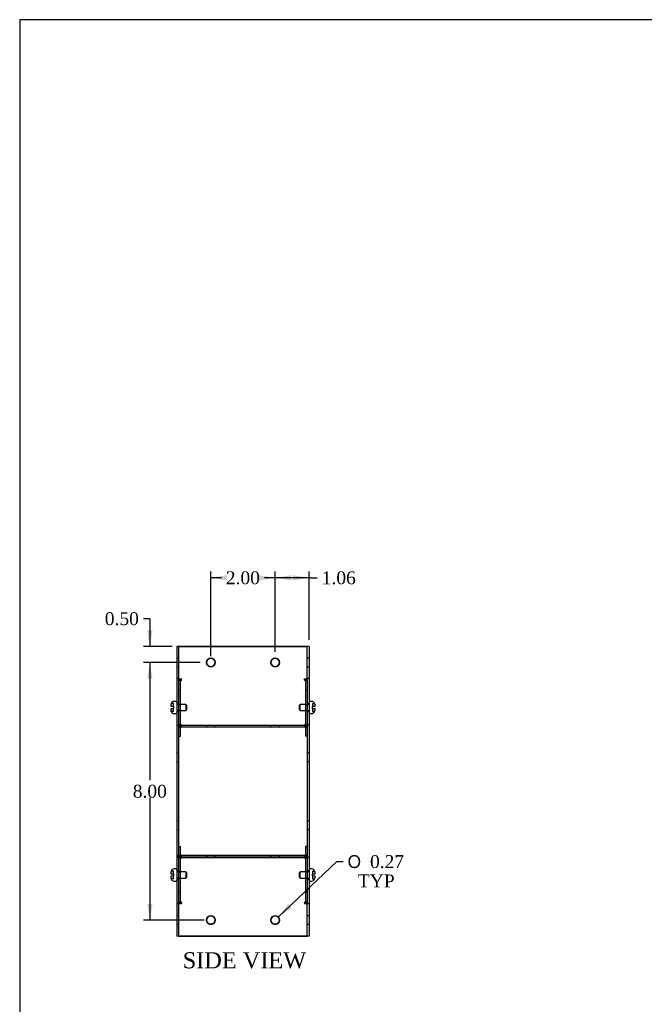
# Model space of a CAD drawing. Header units: inches. Extents: x 0.2 to 77.9, y -0.5 to 51.8.
# Tile 2 of 7: x 0.2 to 19.7, y 21.2 to 51.8. Entities that reach past the tile are written whole.
import ezdxf
from ezdxf.enums import TextEntityAlignment as Align
from ezdxf.lldxf.tags import DXFTag

# ---------------------------------------------------------------- set-up
doc = ezdxf.new("R2010")
doc.units = ezdxf.units.IN
doc.header["$MEASUREMENT"] = 0
for name, color, linetype in [('COM55579-2', 7, 'Continuous'), ('COM55580-2', 7, 'Continuous'), ('Default', 7, 'Continuous'), ('SCS19491', 7, 'Continuous')]:
    doc.layers.add(name, color=color, linetype=linetype)
doc.styles.add('SEACAD_Solid_Edge_ANSI1_Symbols', font='txt')
doc.styles.add('SEACAD_Times_New_Roman', font='times.ttf')
tags = doc.linetypes.add('HIDDEN2', pattern=[0.1875, 0.125, -0.0625]).pattern_tags.tags
tags[6:7] = [DXFTag(74, 4), DXFTag(75, 0), DXFTag(340, '0'), DXFTag(46, 0.0), DXFTag(50, 0.0), DXFTag(44, 0.0), DXFTag(45, 0.0)]
tags[4:5] = [DXFTag(74, 4), DXFTag(75, 0), DXFTag(340, '0'), DXFTag(46, 0.0), DXFTag(50, 0.0), DXFTag(44, 0.0), DXFTag(45, 0.0)]
doc.dimstyles.new('HAMMOND_(STH_-_66x44)', dxfattribs={"dimtxt": 0.4, "dimasz": 0.5, "dimexe": 0.2, "dimexo": 0.2, "dimgap": 0.1, "dimtad": 0, "dimtih": 1, "dimtoh": 1, "dimzin": 0, "dimdsep": 46, "dimtxsty": 'SEACAD_Times_New_Roman', "dimblk1": '_SE_FILLED', "dimblk2": '_SE_FILLED', "dimsah": 1, "dimcen": 0.2, "dimadec": 0, "dimazin": 0, "dimtfac": 0.8, "dimtofl": 0, "dimtmove": 0, "dimatfit": 3, "dimfxl": 1, "dimtolj": 1, "dimtzin": 0, "dimarcsym": 0})

# ---------------------------------------------------------------- blocks, each defined once
blk = doc.blocks.new('SE3')
at = {"layer": 'COM55579-2', "color": 7, "linetype": 'Continuous'}
for p, q in [((5.119, 32.283), (5.119, 31.283)), ((5.176, 32.283), (5.119, 32.283)), ((9.233, 32.283), (9.176, 32.283)), ((9.233, 32.283), (9.233, 31.283)), ((5.119, 31.283), (5.119, 29.84)), ((5.176, 31.283), (5.119, 31.283)), ((5.176, 31.274), (5.176, 29.849)), ((9.233, 31.283), (9.176, 31.283)), ((9.176, 31.274), (9.176, 29.849)), ((9.233, 31.283), (9.233, 29.84)), ((5.119, 29.84), (5.119, 25.726)), ((5.176, 29.84), (5.119, 29.84)), ((5.176, 29.84), (5.176, 25.726)), ((9.176, 29.84), (9.176, 25.726)), ((9.233, 29.84), (9.176, 29.84)), ((9.233, 29.84), (9.233, 25.726)), ((5.119, 25.726), (5.119, 24.283)), ((5.176, 25.726), (5.119, 25.726)), ((5.176, 25.721), (5.176, 24.288)), ((9.233, 25.726), (9.176, 25.726)), ((9.176, 25.721), (9.176, 24.288)), ((9.233, 25.726), (9.233, 24.283)), ((5.119, 24.283), (5.119, 23.283)), ((5.176, 24.283), (5.119, 24.283)), ((9.233, 24.283), (9.176, 24.283)), ((9.233, 24.283), (9.233, 23.283)), ((5.176, 23.283), (5.119, 23.283)), ((5.176, 23.283), (5.176, 23.283)), ((9.176, 23.283), (9.176, 23.283)), ((9.233, 23.283), (9.176, 23.283))]:
    blk.add_line(p, q, dxfattribs=at)
at = {"layer": 'COM55579-2', "color": 7, "linetype": 'HIDDEN2'}
for p, q in [((5.176, 31.916), (5.119, 31.916)), ((9.233, 31.916), (9.176, 31.916)), ((5.119, 31.65), (5.176, 31.65)), ((9.176, 31.65), (9.233, 31.65)), ((5.176, 30.51), (5.119, 30.51)), ((9.233, 30.51), (9.176, 30.51)), ((5.119, 30.26), (5.176, 30.26)), ((9.176, 30.26), (9.233, 30.26)), ((5.176, 28.973), (5.119, 28.973)), ((9.233, 28.973), (9.176, 28.973)), ((5.119, 28.707), (5.176, 28.707)), ((9.176, 28.707), (9.233, 28.707)), ((5.176, 26.859), (5.119, 26.859)), ((9.233, 26.859), (9.176, 26.859)), ((5.119, 26.593), (5.176, 26.593)), ((9.176, 26.593), (9.233, 26.593)), ((5.176, 25.306), (5.119, 25.306)), ((9.233, 25.306), (9.176, 25.306)), ((5.119, 25.056), (5.176, 25.056)), ((9.176, 25.056), (9.233, 25.056)), ((5.176, 23.916), (5.119, 23.916)), ((9.233, 23.916), (9.176, 23.916)), ((5.119, 23.65), (5.176, 23.65)), ((9.176, 23.65), (9.233, 23.65))]:
    blk.add_line(p, q, dxfattribs=at)
at = {"layer": 'COM55580-2', "color": 7, "linetype": 'Continuous'}
for p, q in [((5.176, 32.284), (5.176, 31.295)), ((9.176, 32.284), (5.176, 32.284)), ((9.176, 31.295), (9.176, 32.284)), ((5.176, 31.295), (5.176, 31.274)), ((5.176, 31.274), (5.262, 31.274)), ((5.176, 31.234), (5.181, 31.234)), ((5.176, 31.233), (5.18, 31.233)), ((5.262, 31.274), (5.262, 31.274)), ((9.09, 31.274), (9.09, 31.274)), ((9.09, 31.274), (9.176, 31.274)), ((9.171, 31.234), (9.176, 31.234)), ((9.171, 31.233), (9.176, 31.233)), ((9.176, 31.274), (9.176, 31.295)), ((5.176, 29.849), (5.262, 29.849)), ((5.176, 29.849), (5.176, 29.841)), ((5.176, 29.841), (5.176, 29.784)), ((5.176, 29.841), (9.176, 29.841)), ((5.176, 29.784), (9.176, 29.784)), ((5.233, 29.496), (5.233, 29.784)), ((5.233, 29.783), (9.119, 29.783)), ((5.262, 29.849), (5.262, 29.85)), ((9.09, 29.85), (9.09, 29.849)), ((9.09, 29.849), (9.176, 29.849)), ((9.119, 29.784), (9.119, 29.496)), ((9.176, 29.841), (9.176, 29.849)), ((9.176, 29.841), (9.176, 29.784)), ((5.176, 29.496), (5.233, 29.496)), ((5.176, 29.495), (5.233, 29.495)), ((5.233, 29.495), (5.233, 29.496)), ((9.176, 29.496), (9.119, 29.496)), ((9.119, 29.496), (9.119, 29.495)), ((9.176, 29.495), (9.119, 29.495)), ((5.176, 26.071), (5.233, 26.071)), ((5.233, 25.783), (5.233, 26.071)), ((9.119, 26.071), (9.119, 25.783)), ((9.176, 26.071), (9.119, 26.071)), ((9.176, 25.783), (5.176, 25.783)), ((5.176, 25.726), (5.176, 25.783)), ((9.176, 25.726), (5.176, 25.726)), ((5.176, 25.726), (5.176, 25.721)), ((5.262, 25.717), (5.176, 25.717)), ((5.262, 25.717), (5.262, 25.717)), ((9.176, 25.717), (9.09, 25.717)), ((9.09, 25.717), (9.09, 25.717)), ((9.176, 25.726), (9.176, 25.783)), ((9.176, 25.721), (9.176, 25.726)), ((5.181, 24.333), (5.176, 24.333)), ((5.262, 24.293), (5.176, 24.293)), ((5.176, 24.288), (5.176, 24.272)), ((5.176, 24.272), (5.176, 23.283)), ((5.262, 24.293), (5.262, 24.293)), ((9.176, 24.293), (9.09, 24.293)), ((9.09, 24.293), (9.09, 24.293)), ((9.176, 24.333), (9.171, 24.333)), ((9.176, 24.272), (9.176, 24.288)), ((9.176, 23.283), (9.176, 24.272)), ((5.176, 23.283), (9.176, 23.283)), ((5.176, 23.282), (5.176, 23.283)), ((9.176, 23.282), (5.176, 23.282)), ((9.176, 23.283), (9.176, 23.282))]:
    blk.add_line(p, q, dxfattribs=at)
at = {"layer": 'COM55580-2', "color": 7, "linetype": 'HIDDEN2'}
for p, q in [((5.176, 32.283), (9.176, 32.283)), ((5.176, 31.273), (5.262, 31.273)), ((5.18, 31.233), (5.262, 31.233)), ((5.181, 31.234), (5.262, 31.234)), ((5.233, 29.789), (5.233, 31.213)), ((5.262, 31.234), (5.262, 31.274)), ((5.262, 31.233), (5.262, 31.234)), ((5.262, 31.233), (5.262, 31.233)), ((9.09, 31.234), (9.09, 31.274)), ((9.09, 31.273), (9.176, 31.273)), ((9.09, 31.234), (9.171, 31.234)), ((9.09, 31.233), (9.09, 31.234)), ((9.09, 31.233), (9.171, 31.233)), ((9.09, 31.233), (9.09, 31.233)), ((9.119, 31.213), (9.119, 29.789)), ((5.176, 30.921), (5.233, 30.921)), ((5.176, 30.92), (5.233, 30.92)), ((9.176, 30.921), (9.119, 30.921)), ((9.176, 30.92), (9.119, 30.92)), ((5.233, 30.47), (5.176, 30.47)), ((5.233, 30.469), (5.176, 30.469)), ((5.176, 30.3), (5.233, 30.3)), ((5.176, 30.299), (5.233, 30.299)), ((9.176, 30.47), (9.119, 30.47)), ((9.176, 30.469), (9.119, 30.469)), ((9.119, 30.3), (9.176, 30.3)), ((9.119, 30.299), (9.176, 30.299)), ((5.176, 29.849), (5.262, 29.849)), ((5.176, 29.84), (9.176, 29.84)), ((5.176, 29.809), (5.262, 29.809)), ((5.176, 29.808), (5.262, 29.808)), ((5.176, 29.783), (5.233, 29.783)), ((5.233, 29.784), (5.233, 29.789)), ((5.262, 29.809), (5.262, 29.849)), ((5.262, 29.808), (5.262, 29.809)), ((5.262, 29.808), (5.262, 29.808)), ((6.043, 29.841), (6.043, 29.784)), ((6.043, 29.784), (6.043, 29.783)), ((6.309, 29.784), (6.309, 29.841)), ((6.309, 29.783), (6.309, 29.784)), ((8.043, 29.841), (8.043, 29.784)), ((8.043, 29.784), (8.043, 29.783)), ((8.309, 29.784), (8.309, 29.841)), ((8.309, 29.783), (8.309, 29.784)), ((9.09, 29.809), (9.09, 29.849)), ((9.09, 29.849), (9.176, 29.849)), ((9.09, 29.809), (9.176, 29.809)), ((9.09, 29.808), (9.09, 29.809)), ((9.09, 29.808), (9.09, 29.808)), ((9.09, 29.808), (9.176, 29.808)), ((9.119, 29.789), (9.119, 29.784)), ((9.119, 29.783), (9.176, 29.783)), ((5.176, 26.07), (5.233, 26.07)), ((9.176, 26.07), (9.119, 26.07)), ((5.176, 25.782), (9.176, 25.782)), ((5.262, 25.758), (5.176, 25.758)), ((5.176, 25.757), (5.262, 25.757)), ((5.176, 25.725), (9.176, 25.725)), ((5.176, 25.716), (5.262, 25.716)), ((5.233, 25.778), (5.233, 25.783)), ((5.233, 24.354), (5.233, 25.778)), ((5.262, 25.758), (5.262, 25.717)), ((5.262, 25.717), (5.262, 25.716)), ((6.043, 25.783), (6.043, 25.726)), ((6.043, 25.726), (6.043, 25.725)), ((6.309, 25.726), (6.309, 25.783)), ((6.309, 25.725), (6.309, 25.726)), ((8.043, 25.783), (8.043, 25.726)), ((8.043, 25.726), (8.043, 25.725)), ((8.309, 25.726), (8.309, 25.783)), ((8.309, 25.725), (8.309, 25.726)), ((9.176, 25.758), (9.09, 25.758)), ((9.09, 25.758), (9.09, 25.717)), ((9.09, 25.757), (9.176, 25.757)), ((9.09, 25.717), (9.09, 25.716)), ((9.09, 25.716), (9.176, 25.716)), ((9.119, 25.783), (9.119, 25.778)), ((9.119, 25.778), (9.119, 24.354)), ((5.233, 25.267), (5.176, 25.267)), ((5.233, 25.266), (5.176, 25.266)), ((5.176, 25.097), (5.233, 25.097)), ((5.176, 25.096), (5.233, 25.096)), ((9.176, 25.267), (9.119, 25.267)), ((9.176, 25.266), (9.119, 25.266)), ((9.119, 25.097), (9.176, 25.097)), ((9.119, 25.096), (9.176, 25.096)), ((5.176, 24.646), (5.233, 24.646)), ((5.176, 24.645), (5.233, 24.645)), ((9.176, 24.646), (9.119, 24.646)), ((9.176, 24.645), (9.119, 24.645)), ((5.176, 24.332), (5.262, 24.332)), ((5.176, 24.292), (5.262, 24.292)), ((5.262, 24.333), (5.181, 24.333)), ((5.233, 24.353), (5.233, 24.354)), ((5.262, 24.333), (5.262, 24.293)), ((5.262, 24.293), (5.262, 24.292)), ((9.171, 24.333), (9.09, 24.333)), ((9.09, 24.333), (9.09, 24.293)), ((9.09, 24.332), (9.176, 24.332)), ((9.09, 24.293), (9.09, 24.292)), ((9.09, 24.292), (9.176, 24.292)), ((9.119, 24.354), (9.119, 24.353))]:
    blk.add_line(p, q, dxfattribs=at)
at = {"layer": 'COM55580-2', "color": 7, "linetype": 'Continuous'}
for centre in [(6.176, 31.784), (8.176, 31.784), (6.176, 23.783), (8.176, 23.783)]:
    blk.add_circle(centre, 0.133, dxfattribs=at)
for centre, start, end in [((6.176, 31.783), 0.164, 179.836), ((8.176, 31.783), 0.164, 179.836), ((6.176, 23.782), 0.2136, 179.7864), ((8.176, 23.782), 0.2136, 179.7864)]:
    blk.add_arc(centre, 0.133, start, end, dxfattribs=at)
at = {"layer": 'COM55580-2', "color": 7, "linetype": 'HIDDEN2'}
for centre, start, end in [((6.176, 31.783), 179.836, 0), ((6.176, 31.783), 0, 0.164), ((8.176, 31.783), 179.836, 0), ((8.176, 31.783), 0, 0.164), ((6.176, 23.782), 179.7864, 0), ((6.176, 23.782), 0, 0.2136), ((8.176, 23.782), 179.7864, 0), ((8.176, 23.782), 0, 0.2136)]:
    blk.add_arc(centre, 0.133, start, end, dxfattribs=at)
at = {"layer": 'COM55580-2', "color": 7, "linetype": 'Continuous'}
for centre, major_axis, start_param, end_param in [((5.262, 31.213), (-0.086, 0), 4.712389, 6.283185), ((9.09, 31.213), (-0.086, 0), 3.141593, 4.712389), ((5.262, 29.789), (0.086, 0), 1.570796, 1.613592), ((9.09, 29.789), (0.086, 0), 1.528001, 1.570796), ((5.262, 25.778), (-0.086, 0), 1.528001, 1.570796), ((9.09, 25.778), (-0.086, 0), 1.570796, 1.613592), ((5.262, 24.354), (0.086, 0), 3.141593, 4.712389), ((5.262, 24.353), (-0.086, 0), 0, 0.344924), ((9.09, 24.354), (0.086, 0), 4.712389, 6.283185), ((9.09, 24.353), (-0.086, 0), 2.796669, 3.141593)]:
    blk.add_ellipse(centre, major_axis=major_axis, ratio=0.707107, start_param=start_param, end_param=end_param, dxfattribs=at)
at = {"layer": 'COM55580-2', "color": 7, "linetype": 'HIDDEN2'}
for centre, major_axis, start_param, end_param in [((5.262, 31.213), (0.086, 0), 1.570796, 3.141593), ((5.262, 31.213), (-0.029, 0), 4.712389, 6.283185), ((5.262, 31.213), (0.029, 0), 1.570796, 3.141593), ((9.09, 31.213), (0.086, 0), 0, 1.570796), ((9.09, 31.213), (-0.029, 0), 3.141593, 4.712389), ((9.09, 31.213), (0.029, 0), 0, 1.570796), ((5.262, 29.789), (0.086, 0), 1.613592, 3.141593), ((5.262, 29.788), (-0.086, 0), 4.712389, 6.283185), ((5.262, 29.789), (0.029, 0), 1.570796, 3.141593), ((5.262, 29.788), (-0.029, 0), 4.712389, 6.283185), ((9.09, 29.788), (-0.086, 0), 3.141593, 4.712389), ((9.09, 29.789), (0.029, 0), 0, 1.570796), ((9.09, 29.788), (-0.029, 0), 3.141593, 4.712389), ((9.09, 29.789), (0.086, 0), 0, 1.528001), ((5.262, 25.778), (-0.086, 0), 0, 1.528001), ((5.262, 25.777), (0.086, 0), 3.141593, 4.712389), ((5.262, 25.778), (-0.029, 0), 0, 1.570796), ((5.262, 25.777), (0.029, 0), 3.141593, 4.712389), ((9.09, 25.778), (-0.029, 0), 1.570796, 3.141593), ((9.09, 25.777), (0.086, 0), 4.712389, 6.283185), ((9.09, 25.777), (0.029, 0), 4.712389, 6.283185), ((9.09, 25.778), (-0.086, 0), 1.613592, 3.141593), ((5.262, 24.353), (-0.086, 0), 0.344924, 1.570796), ((5.262, 24.354), (0.029, 0), 3.141593, 4.712389), ((5.262, 24.353), (-0.029, 0), 0, 1.570796), ((9.09, 24.354), (0.029, 0), 4.712389, 6.283185), ((9.09, 24.353), (-0.029, 0), 1.570796, 3.141593), ((9.09, 24.353), (-0.086, 0), 1.570796, 2.796669)]:
    blk.add_ellipse(centre, major_axis=major_axis, ratio=0.707107, start_param=start_param, end_param=end_param, dxfattribs=at)
at = {"layer": 'SCS19491', "color": 7, "linetype": 'HIDDEN2'}
for p, q in [((4.949, 30.506), (4.944, 30.474)), ((4.949, 30.263), (4.944, 30.295)), ((4.944, 30.292), (4.944, 30.29)), ((5.019, 30.504), (4.947, 30.504)), ((5.019, 30.509), (4.948, 30.509)), ((4.948, 30.506), (4.948, 30.505)), ((4.949, 30.506), (4.948, 30.506)), ((5.019, 30.506), (4.949, 30.506)), ((5.019, 30.415), (5.019, 30.509)), ((5.019, 30.265), (5.019, 30.355)), ((5.401, 30.48), (5.119, 30.48)), ((5.119, 30.29), (5.401, 30.29)), ((5.401, 30.48), (5.401, 30.29)), ((5.431, 30.45), (5.401, 30.48)), ((5.401, 30.29), (5.431, 30.32)), ((5.431, 30.32), (5.431, 30.45)), ((8.95, 30.48), (8.92, 30.45)), ((8.92, 30.45), (8.92, 30.32)), ((8.92, 30.32), (8.95, 30.29)), ((8.95, 30.29), (8.95, 30.48)), ((9.233, 30.48), (8.95, 30.48)), ((8.95, 30.29), (9.233, 30.29)), ((9.333, 30.509), (9.403, 30.509)), ((9.333, 30.509), (9.333, 30.506)), ((9.333, 30.506), (9.333, 30.415)), ((9.333, 30.506), (9.402, 30.506)), ((9.333, 30.355), (9.333, 30.263)), ((9.403, 30.509), (9.403, 30.508)), ((9.408, 30.292), (9.408, 30.292)), ((5.019, 30.265), (4.947, 30.265)), ((4.948, 30.263), (4.948, 30.264)), ((5.019, 30.263), (4.948, 30.263)), ((4.948, 30.261), (4.949, 30.261)), ((5.019, 30.261), (4.948, 30.261)), ((5.019, 30.263), (5.019, 30.265)), ((5.019, 30.261), (5.019, 30.263)), ((9.333, 30.265), (9.404, 30.265)), ((9.333, 30.263), (9.403, 30.263)), ((4.949, 25.303), (4.944, 25.271)), ((5.019, 25.305), (4.948, 25.305)), ((5.019, 25.303), (4.949, 25.303)), ((5.019, 25.211), (5.019, 25.305)), ((5.019, 25.062), (5.019, 25.151)), ((5.401, 25.276), (5.119, 25.276)), ((5.119, 25.086), (5.401, 25.086)), ((5.401, 25.276), (5.401, 25.086)), ((5.431, 25.246), (5.401, 25.276)), ((5.401, 25.086), (5.431, 25.116)), ((5.431, 25.116), (5.431, 25.246)), ((8.95, 25.276), (8.92, 25.246)), ((8.92, 25.246), (8.92, 25.116)), ((8.92, 25.116), (8.95, 25.086)), ((8.95, 25.086), (8.95, 25.276)), ((9.233, 25.276), (8.95, 25.276)), ((8.95, 25.086), (9.233, 25.086)), ((9.333, 25.305), (9.403, 25.305)), ((9.333, 25.305), (9.333, 25.303)), ((9.333, 25.303), (9.333, 25.211)), ((9.333, 25.303), (9.402, 25.303)), ((9.333, 25.151), (9.333, 25.06)), ((9.403, 25.305), (9.403, 25.305)), ((9.408, 25.088), (9.408, 25.089)), ((5.019, 25.062), (4.947, 25.062)), ((4.948, 25.06), (4.948, 25.061)), ((5.019, 25.06), (4.948, 25.06)), ((5.019, 25.06), (5.019, 25.062)), ((9.333, 25.062), (9.404, 25.062)), ((9.333, 25.06), (9.403, 25.06))]:
    blk.add_line(p, q, dxfattribs=at)
at = {"layer": 'SCS19491', "color": 7, "linetype": 'Continuous'}
for p, q in [((4.944, 30.415), (4.944, 30.48)), ((5.019, 30.415), (4.944, 30.415)), ((4.944, 30.355), (5.019, 30.355)), ((4.944, 30.292), (4.944, 30.355)), ((4.947, 30.265), (4.944, 30.292)), ((4.948, 30.509), (4.949, 30.506)), ((5.019, 30.415), (5.019, 30.355)), ((5.094, 30.572), (5.034, 30.572)), ((9.318, 30.572), (9.258, 30.572)), ((9.333, 30.355), (9.333, 30.415)), ((9.408, 30.415), (9.333, 30.415)), ((9.333, 30.355), (9.408, 30.355)), ((9.403, 30.508), (9.402, 30.506)), ((9.402, 30.506), (9.408, 30.474)), ((9.408, 30.474), (9.408, 30.48)), ((9.408, 30.474), (9.408, 30.415)), ((9.408, 30.355), (9.408, 30.292)), ((4.948, 30.264), (4.947, 30.265)), ((5.034, 30.197), (5.094, 30.197)), ((9.258, 30.197), (9.318, 30.197)), ((9.403, 30.263), (9.404, 30.265)), ((4.944, 25.211), (4.944, 25.276)), ((5.019, 25.211), (4.944, 25.211)), ((4.944, 25.151), (5.019, 25.151)), ((4.944, 25.088), (4.944, 25.151)), ((4.947, 25.062), (4.944, 25.088)), ((4.948, 25.305), (4.949, 25.303)), ((5.019, 25.211), (5.019, 25.151)), ((5.094, 25.369), (5.034, 25.369)), ((9.318, 25.369), (9.258, 25.369)), ((9.333, 25.151), (9.333, 25.211)), ((9.408, 25.211), (9.333, 25.211)), ((9.333, 25.151), (9.408, 25.151)), ((9.403, 25.305), (9.402, 25.303)), ((9.402, 25.303), (9.408, 25.271)), ((9.408, 25.271), (9.408, 25.276)), ((9.408, 25.271), (9.408, 25.211)), ((9.408, 25.151), (9.408, 25.089)), ((4.948, 25.061), (4.947, 25.062)), ((5.034, 24.994), (5.094, 24.994)), ((9.258, 24.994), (9.318, 24.994)), ((9.403, 25.06), (9.404, 25.062))]:
    blk.add_line(p, q, dxfattribs=at)
for centre, radius, start, end in [((5.038, 30.48), 0.0938, 162.0854, 180.0791), ((5.034, 30.482), 0.09, 90, 163.2164), ((5.094, 30.547), 0.025, 0, 90), ((9.258, 30.547), 0.025, 90, 180), ((9.318, 30.482), 0.09, 16.8114, 90), ((9.314, 30.48), 0.0938, 359.9209, 17.9146), ((9.31, 30.292), 0.0981, 342.7336, 0.1206), ((5.034, 30.287), 0.09, 194.9909, 270), ((5.094, 30.222), 0.025, 270, 0), ((9.258, 30.222), 0.025, 180, 270), ((9.318, 30.287), 0.09, 270, 345.0301), ((5.038, 25.276), 0.0938, 162.0854, 180.0791), ((5.034, 25.279), 0.09, 90, 163.2164), ((5.094, 25.344), 0.025, 0, 90), ((9.258, 25.344), 0.025, 90, 180), ((9.318, 25.279), 0.09, 16.8114, 90), ((9.314, 25.276), 0.0938, 359.9209, 17.9146), ((9.31, 25.089), 0.0981, 342.7336, 0.1206), ((5.034, 25.084), 0.09, 194.9909, 270), ((5.094, 25.019), 0.025, 270, 0), ((9.258, 25.019), 0.025, 180, 270), ((9.318, 25.084), 0.09, 270, 345.0301)]:
    blk.add_arc(centre, radius, start, end, dxfattribs=at)
at = {"layer": 'SCS19491', "color": 7, "linetype": 'HIDDEN2'}
for centre, radius, start, end in [((5.042, 30.477), 0.0981, 171.1509, 180.1206), ((5.042, 30.292), 0.0981, 179.8794, 181.9528), ((5.038, 30.289), 0.0938, 179.9209, 187.6556), ((5.034, 30.482), 0.09, 163.8081, 165.0301), ((5.042, 30.477), 0.0981, 162.7336, 164.4235), ((5.038, 30.289), 0.0938, 195.1289, 197.9146), ((5.042, 30.292), 0.0981, 196.1837, 197.2664)]:
    blk.add_arc(centre, radius, start, end, dxfattribs=at)
blk = doc.blocks.new('DMBLK7485')
at = {"layer": 'Default', "linetype": 'Continuous', "transparency": 16777216}
for points in [[(4.201, 32.784), (4.284, 32.284), (4.367, 32.784)], [(4.201, 31.284), (4.367, 31.284), (4.284, 31.784)]]:
    blk.add_hatch(color=7, dxfattribs=at).paths.add_polyline_path(points)
at = {"layer": 'Default', "color": 7, "linetype": 'Continuous', "transparency": 16777216}
for p, q in [((4.284, 33.144), (4.084, 33.144)), ((4.284, 33.144), (4.284, 32.284)), ((4.976, 32.284), (4.084, 32.284)), ((5.843, 31.784), (4.084, 31.784)), ((4.284, 31.784), (4.284, 30.784))]:
    blk.add_line(p, q, dxfattribs=at)
at = {"layer": 'Default', "color": 7, "linetype": 'Continuous', "transparency": 16777216, "style": 'SEACAD_Times_New_Roman'}
blk.add_text('0.50', height=0.4, dxfattribs=at).set_placement((2.883, 33.344), align=Align.TOP_LEFT)
blk = doc.blocks.new('_SE_FILLED')
at = {"color": 0}
blk.add_line((0, 0), (-1, 0), dxfattribs=at)
blk.add_solid([(0, 0), (-1, -0.1665), (-1, 0.1665), (0, 0)], dxfattribs=at)
blk = doc.blocks.new('DMBLK7486')
at = {"layer": 'Default', "linetype": 'Continuous', "transparency": 16777216}
for points in [[(4.201, 31.284), (4.367, 31.284), (4.284, 31.784)], [(4.201, 24.283), (4.284, 23.783), (4.367, 24.283)]]:
    blk.add_hatch(color=7, dxfattribs=at).paths.add_polyline_path(points)
at = {"layer": 'Default', "color": 7, "linetype": 'Continuous', "transparency": 16777216}
for p, q in [((5.843, 31.784), (4.084, 31.784)), ((4.284, 31.784), (4.284, 28.123)), ((4.284, 27.583), (4.284, 23.783)), ((5.976, 23.783), (4.084, 23.783))]:
    blk.add_line(p, q, dxfattribs=at)
at = {"layer": 'Default', "color": 7, "linetype": 'Continuous', "transparency": 16777216, "style": 'SEACAD_Times_New_Roman'}
blk.add_text('8.00', height=0.4, dxfattribs=at).set_placement((3.753, 27.983), align=Align.TOP_LEFT)
blk = doc.blocks.new('DMBLK7487')
at = {"layer": 'Default', "linetype": 'Continuous', "transparency": 16777216}
for points in [[(8.676, 34.497), (8.176, 34.414), (8.676, 34.33)], [(8.733, 34.497), (8.733, 34.33), (9.233, 34.414)]]:
    blk.add_hatch(color=7, dxfattribs=at).paths.add_polyline_path(points)
at = {"layer": 'Default', "color": 7, "linetype": 'Continuous', "transparency": 16777216}
for p, q in [((8.176, 32.117), (8.176, 34.614)), ((9.233, 32.483), (9.233, 34.614)), ((9.286, 34.414), (8.176, 34.414)), ((9.286, 34.414), (9.486, 34.414))]:
    blk.add_line(p, q, dxfattribs=at)
at = {"layer": 'Default', "color": 7, "linetype": 'Continuous', "transparency": 16777216, "style": 'SEACAD_Times_New_Roman'}
blk.add_text('1.06', height=0.4, dxfattribs=at).set_placement((9.626, 34.614), align=Align.TOP_LEFT)
blk = doc.blocks.new('DMBLK7488')
at = {"layer": 'Default', "linetype": 'Continuous', "transparency": 16777216}
for points in [[(6.676, 34.497), (6.176, 34.414), (6.676, 34.33)], [(7.676, 34.497), (7.676, 34.33), (8.176, 34.414)]]:
    blk.add_hatch(color=7, dxfattribs=at).paths.add_polyline_path(points)
at = {"layer": 'Default', "color": 7, "linetype": 'Continuous', "transparency": 16777216}
for p, q in [((6.176, 31.984), (6.176, 34.614)), ((8.176, 32.117), (8.176, 34.614)), ((6.505, 34.414), (6.176, 34.414)), ((8.176, 34.414), (7.846, 34.414))]:
    blk.add_line(p, q, dxfattribs=at)
at = {"layer": 'Default', "color": 7, "linetype": 'Continuous', "transparency": 16777216, "style": 'SEACAD_Times_New_Roman'}
blk.add_text('2.00', height=0.4, dxfattribs=at).set_placement((6.645, 34.614), align=Align.TOP_LEFT)
blk = doc.blocks.new('DMBLK7489')
at = {"layer": 'Default', "linetype": 'Continuous', "transparency": 16777216}
blk.add_hatch(color=7, dxfattribs=at).paths.add_polyline_path([(8.578, 24.279), (8.272, 23.875), (8.692, 24.158)])
at = {"layer": 'Default', "color": 7, "linetype": 'Continuous', "transparency": 16777216}
for p, q in [((8.272, 23.875), (10.09, 25.598)), ((10.09, 25.598), (10.29, 25.598))]:
    blk.add_line(p, q, dxfattribs=at)
for s, style, p in [('O', 'SEACAD_Solid_Edge_ANSI1_Symbols', (10.43, 25.798)), ('0.27', 'SEACAD_Times_New_Roman', (11.126, 25.798)), ('TYP', 'SEACAD_Times_New_Roman', (10.749, 25.198))]:
    blk.add_text(s, height=0.4, dxfattribs=dict(at, style=style)).set_placement(p, align=Align.TOP_LEFT)
blk = doc.blocks.new('BORDER')
at = {"layer": 'Default', "color": 7, "linetype": 'Continuous'}
for p, q in [((0, 27.86), (-41.86, 27.86)), ((-41.86, 27.86), (-41.86, 0))]:
    blk.add_line(p, q, dxfattribs=at)

msp = doc.modelspace()

# ---------------------------------------------------------------- block references
at = {"layer": 'Default', "color": 7, "xscale": 1.855, "yscale": 1.855, "zscale": 1.855}
msp.add_blockref('BORDER', (77.888, 0.072), dxfattribs=at)
at = {"layer": 'Default'}
msp.add_blockref('SE3', (0, 0), dxfattribs=at)

# ---------------------------------------------------------------- texts
at = {"layer": 'Default', "color": 7, "linetype": 'Continuous', "style": 'SEACAD_Times_New_Roman'}
msp.add_text('SIDE VIEW', height=0.5, dxfattribs=at).set_placement((5.304, 22.782), align=Align.TOP_LEFT)

# ---------------------------------------------------------------- dimensions: what is measured, and where the dimension line sits
at = {"layer": 'Default', "color": 7, "linetype": 'Continuous'}
dim = msp.add_linear_dim(base=(6.176, 34.414), p1=(8.176, 31.917), p2=(6.176, 31.784), text='\\A1;<>', dimstyle='HAMMOND_(STH_-_66x44)', dxfattribs=at)
dim.commit()
dim.dimension.update_dxf_attribs({"geometry": 'DMBLK7488', "text_midpoint": (7.176, 34.414), "dimtype": 160})
dim = msp.add_linear_dim(base=(8.176, 34.414), p1=(9.233, 32.283), p2=(8.176, 31.917), text='\\A1;<>', dimstyle='HAMMOND_(STH_-_66x44)', override={"dimtmove": 1}, dxfattribs=at)
dim.commit()
dim.dimension.update_dxf_attribs({"geometry": 'DMBLK7487', "text_midpoint": (9.486, 34.414), "dimtype": 160})
dim = msp.add_linear_dim(base=(4.284, 31.784), p1=(5.176, 32.284), p2=(6.043, 31.784), angle=90, text='\\A1;<>', dimstyle='HAMMOND_(STH_-_66x44)', override={"dimtmove": 1}, dxfattribs=at)
dim.commit()
dim.dimension.update_dxf_attribs({"geometry": 'DMBLK7485', "text_midpoint": (4.084, 33.144), "dimtype": 160})
dim = msp.add_linear_dim(base=(4.284, 23.783), p1=(6.043, 31.784), p2=(6.176, 23.783), angle=90, text='\\A1;<>', dimstyle='HAMMOND_(STH_-_66x44)', dxfattribs=at)
dim.commit()
dim.dimension.update_dxf_attribs({"geometry": 'DMBLK7486', "text_midpoint": (4.284, 27.783), "dimtype": 160})
dim = msp.add_diameter_dim_2p(p1=(8.079, 23.692), p2=(8.272, 23.875), text='\\A1;<>\\PTYP', dimstyle='HAMMOND_(STH_-_66x44)', dxfattribs=at)
dim.commit()
dim.dimension.update_dxf_attribs({"geometry": 'DMBLK7489', "text_midpoint": (10.29, 25.598), "dimtype": 163})

doc.saveas('drawing.dxf')
